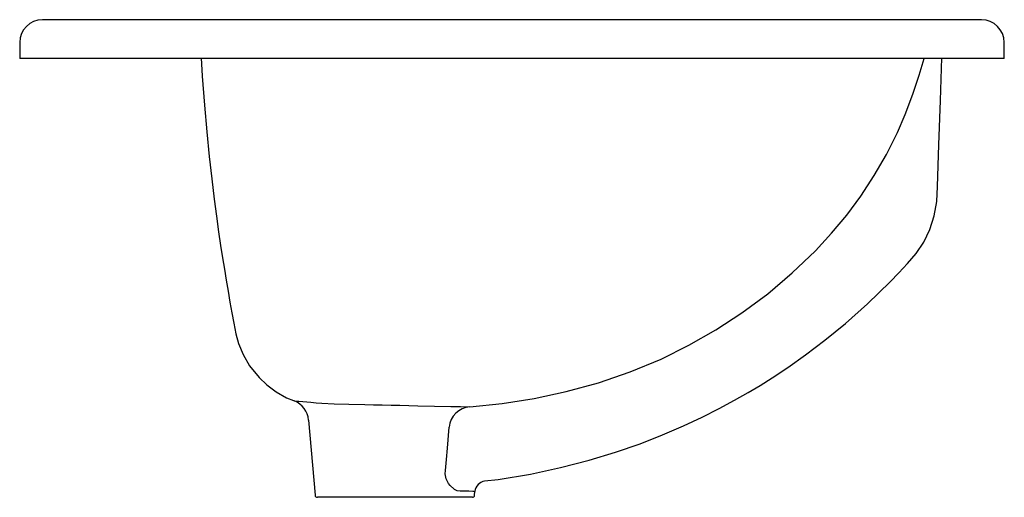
# Model space of a CAD drawing. Header units: metres. Extents: x 2044.38 to 2044.813, y 2590.979 to 2591.189.
import ezdxf

# ---------------------------------------------------------------- set-up
doc = ezdxf.new("R2010")
doc.units = ezdxf.units.M
doc.layers.add('sanindusa', color=3, linetype='Continuous')

msp = doc.modelspace()

# ---------------------------------------------------------------- linework, layer by layer
at = {"layer": 'sanindusa'}
for p, q in [((2044.803093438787, 2591.189158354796), (2044.390178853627, 2591.189158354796)), ((2044.380173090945, 2591.179158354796), (2044.380173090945, 2591.172158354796)), ((2044.813173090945, 2591.172158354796), (2044.813173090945, 2591.179158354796)), ((2044.507206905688, 2591.013062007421), (2044.510093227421, 2590.980071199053)), ((2044.580252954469, 2590.980071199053), (2044.580398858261, 2590.981738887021)), ((2044.579256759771, 2590.979158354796), (2044.511089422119, 2590.979158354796))]:
    msp.add_line(p, q, dxfattribs=at)
at = {"layer": 'sanindusa', "flags": 128}
for points in [[(2044.460003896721, 2591.172445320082), (2044.460490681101, 2591.164268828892), (2044.461429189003, 2591.151581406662), (2044.462459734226, 2591.139812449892), (2044.463541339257, 2591.129006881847), (2044.464639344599, 2591.119169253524), (2044.465725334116, 2591.110274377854), (2044.46671796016, 2591.102716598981), (2044.467665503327, 2591.095921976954), (2044.468556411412, 2591.089850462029), (2044.4693825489, 2591.084459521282), (2044.470182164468, 2591.079436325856), (2044.470974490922, 2591.074628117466), (2044.471800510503, 2591.069777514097), (2044.47265174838, 2591.064938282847), (2044.473499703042, 2591.060260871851), (2044.474331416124, 2591.055791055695), (2044.475276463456, 2591.05097501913), (2044.476468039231, 2591.046716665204), (2044.478399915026, 2591.042014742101), (2044.481306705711, 2591.036976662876), (2044.485432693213, 2591.031819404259), (2044.488899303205, 2591.028543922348), (2044.492948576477, 2591.025538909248), (2044.497562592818, 2591.022944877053), (2044.500548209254, 2591.021654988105), (2044.500894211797, 2591.02153704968)], [(2044.584652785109, 2590.986350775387), (2044.590637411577, 2590.987036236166), (2044.604774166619, 2590.989360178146), (2044.618091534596, 2590.992191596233), (2044.630571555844, 2590.995426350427), (2044.642205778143, 2590.998966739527), (2044.652993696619, 2591.002721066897), (2044.662940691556, 2591.006600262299), (2044.672057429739, 2591.010520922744), (2044.680359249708, 2591.014407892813), (2044.687864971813, 2591.018193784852), (2044.694595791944, 2591.021818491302), (2044.700574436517, 2591.025228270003), (2044.705824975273, 2591.028375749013), (2044.711095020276, 2591.031684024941), (2044.718050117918, 2591.036288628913), (2044.725809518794, 2591.041763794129), (2044.734291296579, 2591.048185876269), (2044.743401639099, 2591.055634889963), (2044.75303223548, 2591.064192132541), (2044.763050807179, 2591.073929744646), (2044.766863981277, 2591.077884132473), (2044.770698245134, 2591.082004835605), (2044.774465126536, 2591.086407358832), (2044.777760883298, 2591.091365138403), (2044.78044704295, 2591.096897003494), (2044.782388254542, 2591.102890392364), (2044.783489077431, 2591.109263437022), (2044.783812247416, 2591.11583866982), (2044.784451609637, 2591.134147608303), (2044.785130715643, 2591.153594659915), (2044.785785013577, 2591.172331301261)], [(2044.773040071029, 2591.15634345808), (2044.775835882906, 2591.164792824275), (2044.777953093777, 2591.172158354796)], [(2044.578107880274, 2591.01898281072), (2044.592337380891, 2591.020411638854), (2044.606474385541, 2591.022623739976), (2044.620457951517, 2591.025606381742), (2044.634673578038, 2591.02951615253), (2044.648630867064, 2591.034304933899), (2044.662240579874, 2591.039964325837), (2044.674493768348, 2591.045985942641), (2044.68637140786, 2591.052742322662), (2044.69780618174, 2591.060200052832), (2044.709139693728, 2591.0686440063), (2044.719929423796, 2591.077794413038), (2044.730113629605, 2591.087594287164), (2044.737206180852, 2591.095240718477), (2044.74389081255, 2591.103255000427), (2044.750110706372, 2591.111624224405), (2044.755996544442, 2591.120597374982), (2044.761356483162, 2591.129905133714), (2044.766167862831, 2591.139498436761), (2044.769669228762, 2591.147494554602), (2044.773040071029, 2591.15634345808)], [(2044.500900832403, 2591.021556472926), (2044.500830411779, 2591.021561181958), (2044.501745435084, 2591.021494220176), (2044.502989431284, 2591.021390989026), (2044.504750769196, 2591.021237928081), (2044.508289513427, 2591.020933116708), (2044.510504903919, 2591.020751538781), (2044.513000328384, 2591.020561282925), (2044.518476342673, 2591.02026146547), (2044.524944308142, 2591.020048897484), (2044.531965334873, 2591.0199057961), (2044.535756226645, 2591.019844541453), (2044.539661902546, 2591.019779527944), (2044.543504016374, 2591.019703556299), (2044.547388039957, 2591.019611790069), (2044.555275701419, 2591.01942932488), (2044.562667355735, 2591.019265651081), (2044.569778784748, 2591.019097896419), (2044.574103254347, 2591.019020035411), (2044.578107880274, 2591.01898281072)], [(2044.567385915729, 2590.990873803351), (2044.567824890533, 2590.995850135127), (2044.568262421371, 2591.000826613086), (2044.56906004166, 2591.00993892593)], [(2044.573895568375, 2590.981841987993), (2044.572645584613, 2590.98205909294), (2044.571374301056, 2590.982653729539), (2044.571204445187, 2590.982761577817), (2044.569443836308, 2590.984340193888), (2044.568798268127, 2590.98520772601), (2044.567789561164, 2590.987294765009), (2044.567372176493, 2590.989409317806), (2044.567385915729, 2590.990873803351)], [(2044.580284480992, 2590.981748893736), (2044.580341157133, 2590.981748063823), (2044.579519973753, 2590.981760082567), (2044.577685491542, 2590.981786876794), (2044.575992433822, 2590.981811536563), (2044.573895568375, 2590.981841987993)]]:
    msp.add_lwpolyline(points, dxfattribs=at)
at = {"layer": 'sanindusa'}
for centre, radius, start, end in [((2044.390173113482, 2591.179158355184), 0.009999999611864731, 89.99974832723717, 179.9648728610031), ((2044.803173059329, 2591.179158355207), 0.009999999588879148, 0.02438968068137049, 90.00035523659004), ((2044.497301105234, 2591.012254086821), 0.009957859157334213, 4.703981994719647, 68.85635754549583), ((2044.578954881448, 2591.009087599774), 0.0099313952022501, 94.89242603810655, 175.0825307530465), ((2044.585380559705, 2590.981311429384), 0.005000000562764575, 98.21785615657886, 175.2484136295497), ((2044.511089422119, 2590.980158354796), 0.001000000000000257, 185.0000000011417, 270), ((2044.579256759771, 2590.980158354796), 0.001000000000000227, 270, 354.9999999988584)]:
    msp.add_arc(centre, radius, start, end, dxfattribs=at)
msp.add_open_spline([(2044.813145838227, 2591.172158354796), (2044.813154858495, 2591.172158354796), (2044.813350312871, 2591.172158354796), (2044.812630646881, 2591.172158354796), (2044.810879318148, 2591.172158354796), (2044.807775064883, 2591.172158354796), (2044.803534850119, 2591.172158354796), (2044.798122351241, 2591.172158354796), (2044.792085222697, 2591.172158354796), (2044.785507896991, 2591.172158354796), (2044.778603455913, 2591.172158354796), (2044.770865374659, 2591.172158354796), (2044.762310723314, 2591.172158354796), (2044.753873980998, 2591.172158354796), (2044.745828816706, 2591.172158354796), (2044.738359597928, 2591.172158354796), (2044.730073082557, 2591.172158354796), (2044.721082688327, 2591.172158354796), (2044.711414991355, 2591.172158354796), (2044.701163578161, 2591.172158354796), (2044.690428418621, 2591.172158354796), (2044.678792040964, 2591.172158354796), (2044.666257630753, 2591.172158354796), (2044.652837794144, 2591.172158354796), (2044.639211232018, 2591.172158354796), (2044.625463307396, 2591.172158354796), (2044.611616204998, 2591.172158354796), (2044.597689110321, 2591.172158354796), (2044.583203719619, 2591.172158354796), (2044.568285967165, 2591.172158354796), (2044.553098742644, 2591.172158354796), (2044.538331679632, 2591.172158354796), (2044.524118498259, 2591.172158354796), (2044.510575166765, 2591.172158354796), (2044.497770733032, 2591.172158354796), (2044.485288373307, 2591.172158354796), (2044.472941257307, 2591.172158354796), (2044.460880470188, 2591.172158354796), (2044.449535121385, 2591.172158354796), (2044.438964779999, 2591.172158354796), (2044.428999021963, 2591.172158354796), (2044.419724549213, 2591.172158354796), (2044.411226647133, 2591.172158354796), (2044.403685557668, 2591.172158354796), (2044.39711734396, 2591.172158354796), (2044.391541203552, 2591.172158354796), (2044.387097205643, 2591.172158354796), (2044.383749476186, 2591.172158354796), (2044.381511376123, 2591.172158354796), (2044.380297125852, 2591.172158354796), (2044.380288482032, 2591.172158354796), (2044.380284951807, 2591.172158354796)], degree=3, knots=[0, 0, 0, 0, 0.001338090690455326, 0.02899422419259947, 0.05710767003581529, 0.0851317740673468, 0.1130235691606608, 0.1407556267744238, 0.1684876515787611, 0.1902676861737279, 0.2120383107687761, 0.2338477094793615, 0.2556678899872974, 0.2774662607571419, 0.2929253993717, 0.308390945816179, 0.3238764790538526, 0.3394783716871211, 0.3551551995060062, 0.3708556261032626, 0.3865278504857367, 0.4021206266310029, 0.419805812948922, 0.4375236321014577, 0.4552727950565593, 0.4729478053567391, 0.4907463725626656, 0.5087033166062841, 0.5267765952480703, 0.5471016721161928, 0.5674548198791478, 0.5877725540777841, 0.6079920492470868, 0.6280522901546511, 0.6479024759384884, 0.6676900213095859, 0.6895115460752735, 0.7113743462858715, 0.7332409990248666, 0.755074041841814, 0.7768464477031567, 0.7999647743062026, 0.8231155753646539, 0.8462048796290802, 0.869445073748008, 0.8929308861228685, 0.9166213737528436, 0.9391071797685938, 0.9616987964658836, 0.9843573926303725, 1, 1, 1, 1], dxfattribs=at)

doc.saveas('drawing.dxf')
